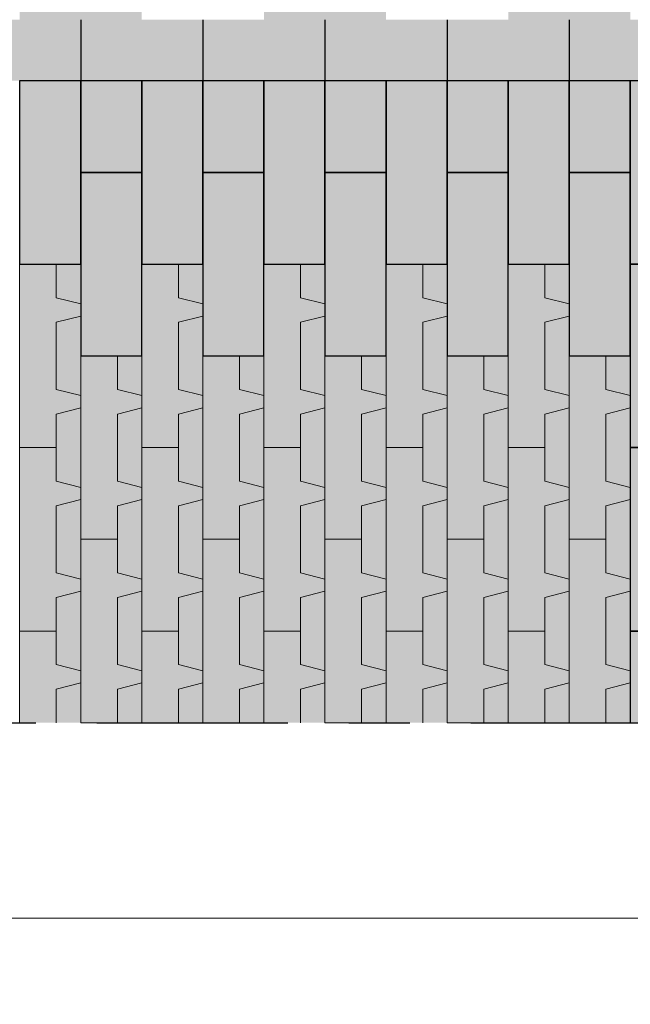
# Model space of a CAD drawing. Header units: metres. Extents: x 104013 to 108981, y 427946 to 428479.
# Tile 82 of 256: x 108736.13 to 108737.13, y 428260.946 to 428262.556. Entities that reach past the tile are written whole.
import ezdxf

# ---------------------------------------------------------------- set-up
doc = ezdxf.new("R2010")
doc.units = ezdxf.units.M
doc.linetypes.add('CENTER', pattern=[2, 1.25, -0.25, 0.25, -0.25])
doc.linetypes.add('XX-AFBREEK', pattern=[7, 4, -1, 1, -1])
doc.layers.get('DefPoints').update_dxf_attribs({"color": 211, "lineweight": 18})
doc.layers.add('N-WE-GR-GRAS_GAZON-V', color=7, linetype='Continuous', lineweight=18, true_color=0xdbffb8)
for name, color, linetype, lineweight in [('N-WE-VH-KANTVERHARDING-M', 7, 'Continuous', 18), ('N-WE-VH-VERHARDING-GD', 7, 'Continuous', 25), ('N-WE-VH-VERHARDING_GRASBETONSTEEN-AD-50', 72, 'Continuous', 18), ('X-XX-AL-AFBREEKLIJN-GD', 7, 'XX-AFBREEK', 25)]:
    doc.layers.add(name, color=color, linetype=linetype, lineweight=lineweight)
doc.layers.add('N-WE-VH-VERHARDING-AP_VOETPAD', color=7, linetype='Continuous', true_color=0xdbdbdb)
doc.styles.add('NLCS-ISO-M50-T25', font='NLCS-ISO.ttf', dxfattribs={"height": 0.125})
doc.dimstyles.new('NLCS-M50-T25-PIJL_l2_h1', dxfattribs={"dimscale": 0.05, "dimtxt": 2.5, "dimasz": 2.5, "dimexe": 2, "dimexo": 2, "dimgap": 0.7, "dimtad": 1, "dimzin": 0, "dimdsep": 46, "dimtxsty": 'NLCS-ISO-M50-T25', "dimcen": 2.5, "dimdle": 2, "dimclrd": 256, "dimclre": 256, "dimclrt": 256, "dimadec": 1, "dimazin": 0, "dimtfac": 1, "dimtofl": 0, "dimtmove": 1, "dimatfit": 0, "dimfxl": 2, "dimfxlon": 1, "dimtfillclr": 256, "dimtolj": 1, "dimtzin": 0, "dimlwd": 18, "dimlwe": 18, "dimarcsym": 0})

# ---------------------------------------------------------------- blocks, each defined once
blk = doc.blocks.new('*D925')
at = {"layer": 'DefPoints', "color": 0, "transparency": 16777216}
for p in [(108732.7307, 428261.6011), (108737.4301, 428261.6049), (108732.7307, 428260.499)]:
    blk.add_point(p, dxfattribs=at)
at = {"layer": 'N-WE-VH-KANTVERHARDING-M', "lineweight": 18, "transparency": 16777216}
for p, q in [((108732.7307, 428260.599), (108732.7307, 428260.399)), ((108737.4301, 428260.599), (108737.4301, 428260.399)), ((108737.3051, 428260.499), (108732.8557, 428260.499))]:
    blk.add_line(p, q, dxfattribs=at)
at = {"layer": 'N-WE-VH-KANTVERHARDING-M', "transparency": 16777216}
for points in [[(108732.8557, 428260.5198), (108732.8557, 428260.4781), (108732.7307, 428260.499)], [(108737.3051, 428260.5198), (108737.3051, 428260.4781), (108737.4301, 428260.499)]]:
    blk.add_solid(points, dxfattribs=at)
at = {"layer": 'N-WE-VH-KANTVERHARDING-M', "transparency": 16777216, "insert": (108735.0804, 428260.5965), "char_height": 0.125, "attachment_point": 5, "style": 'NLCS-ISO-M50-T25'}
blk.add_mtext('\\A1;4.70', dxfattribs=at)
blk = doc.blocks.new('*D926')
at = {"layer": 'DefPoints', "color": 0, "transparency": 16777216}
for p in [(108738.1794, 428261.6791), (108732.7307, 428261.1192), (108738.1794, 428259.9171)]:
    blk.add_point(p, dxfattribs=at)
at = {"layer": 'N-WE-VH-KANTVERHARDING-M', "lineweight": 18, "transparency": 16777216}
for p, q in [((108732.7307, 428260.0171), (108732.7307, 428259.8171)), ((108738.1794, 428260.0171), (108738.1794, 428259.8171)), ((108732.8557, 428259.9171), (108738.0544, 428259.9171))]:
    blk.add_line(p, q, dxfattribs=at)
at = {"layer": 'N-WE-VH-KANTVERHARDING-M', "transparency": 16777216}
for points in [[(108732.8557, 428259.938), (108732.8557, 428259.8963), (108732.7307, 428259.9171)], [(108738.0544, 428259.938), (108738.0544, 428259.8963), (108738.1794, 428259.9171)]]:
    blk.add_solid(points, dxfattribs=at)
at = {"layer": 'N-WE-VH-KANTVERHARDING-M', "transparency": 16777216, "insert": (108735.455, 428260.0146), "char_height": 0.125, "attachment_point": 5, "style": 'NLCS-ISO-M50-T25'}
blk.add_mtext('\\A1;5.45', dxfattribs=at)
blk = doc.blocks.new('*D928')
at = {"layer": 'DefPoints', "color": 0, "transparency": 16777216}
for p in [(108737.4301, 428261.7349), (108733.0307, 428261.6211), (108737.4301, 428261.0864)]:
    blk.add_point(p, dxfattribs=at)
at = {"layer": 'N-WE-VH-KANTVERHARDING-M', "lineweight": 18, "transparency": 16777216}
for p, q in [((108733.0307, 428261.1864), (108733.0307, 428260.9864)), ((108737.4301, 428261.1864), (108737.4301, 428260.9864)), ((108733.1557, 428261.0864), (108737.3051, 428261.0864))]:
    blk.add_line(p, q, dxfattribs=at)
at = {"layer": 'N-WE-VH-KANTVERHARDING-M', "transparency": 16777216}
for points in [[(108733.1557, 428261.1072), (108733.1557, 428261.0656), (108733.0307, 428261.0864)], [(108737.3051, 428261.1072), (108737.3051, 428261.0656), (108737.4301, 428261.0864)]]:
    blk.add_solid(points, dxfattribs=at)
at = {"layer": 'N-WE-VH-KANTVERHARDING-M', "transparency": 16777216, "insert": (108735.2304, 428261.1839), "char_height": 0.125, "attachment_point": 5, "style": 'NLCS-ISO-M50-T25'}
blk.add_mtext('\\A1;4.40', dxfattribs=at)
blk = doc.blocks.new('*D917')
at = {"layer": 'DefPoints', "color": 0, "transparency": 16777216}
for p in [(108726.7313, 428261.5215), (108738.1801, 428261.5215), (108726.7313, 428259.4251)]:
    blk.add_point(p, dxfattribs=at)
at = {"layer": 'N-WE-VH-KANTVERHARDING-M', "lineweight": 18, "transparency": 16777216}
for p, q in [((108726.7313, 428259.5251), (108726.7313, 428259.3251)), ((108738.1801, 428259.5251), (108738.1801, 428259.3251)), ((108738.0551, 428259.4251), (108726.8563, 428259.4251))]:
    blk.add_line(p, q, dxfattribs=at)
at = {"layer": 'N-WE-VH-KANTVERHARDING-M', "transparency": 16777216}
for points in [[(108726.8563, 428259.4459), (108726.8563, 428259.4043), (108726.7313, 428259.4251)], [(108738.0551, 428259.4459), (108738.0551, 428259.4043), (108738.1801, 428259.4251)]]:
    blk.add_solid(points, dxfattribs=at)
at = {"layer": 'N-WE-VH-KANTVERHARDING-M', "transparency": 16777216, "insert": (108732.4557, 428259.5226), "char_height": 0.125, "attachment_point": 5, "style": 'NLCS-ISO-M50-T25'}
blk.add_mtext('\\A1;11.45', dxfattribs=at)

msp = doc.modelspace()

# ---------------------------------------------------------------- hatches: boundary and pattern name
at = {"layer": 'N-WE-GR-GRAS_GAZON-V'}
h = msp.add_hatch(color=256, dxfattribs=at)
h.dxf.hatch_style = 1
h.paths.add_polyline_path([(108736.2297, 428262.1562), (108736.1897, 428262.1562), (108736.1897, 428262.1012), (108736.2297, 428262.0912)])
h.paths.add_polyline_path([(108736.2297, 428262.0062), (108736.2297, 428262.0712), (108736.1897, 428262.0612), (108736.1897, 428261.9512), (108736.2297, 428261.9412)])
h.paths.add_polyline_path([(108736.2297, 428261.9212), (108736.1897, 428261.9112), (108736.1897, 428261.8562), (108736.1897, 428261.8012), (108736.2297, 428261.7912)])
h.paths.add_polyline_path([(108736.2297, 428261.7062), (108736.2297, 428261.7712), (108736.1897, 428261.7612), (108736.1897, 428261.6512), (108736.2297, 428261.6412)])
h.paths.add_polyline_path([(108736.2297, 428261.6212), (108736.1897, 428261.6112), (108736.1897, 428261.5562), (108736.1897, 428261.5012), (108736.2297, 428261.4912)])
h.paths.add_polyline_path([(108736.2297, 428261.4712), (108736.1897, 428261.4612), (108736.1897, 428261.4062), (108736.2297, 428261.4062)])
h.paths.add_polyline_path([(108736.3297, 428261.4712), (108736.2897, 428261.4612), (108736.2897, 428261.4062), (108736.3297, 428261.4062)])
h.paths.add_polyline_path([(108736.3297, 428261.5562), (108736.3297, 428261.6212), (108736.2897, 428261.6112), (108736.2897, 428261.5012), (108736.3297, 428261.4912)])
h.paths.add_polyline_path([(108736.3297, 428261.7712), (108736.2897, 428261.7612), (108736.2897, 428261.7062), (108736.2897, 428261.6512), (108736.3297, 428261.6412)])
h.paths.add_polyline_path([(108736.3297, 428261.8562), (108736.3297, 428261.9212), (108736.2897, 428261.9112), (108736.2897, 428261.8012), (108736.3297, 428261.7912)])
h.paths.add_polyline_path([(108736.3297, 428262.0062), (108736.2897, 428262.0062), (108736.2897, 428261.9512), (108736.3297, 428261.9412)])
h = msp.add_hatch(color=256, dxfattribs=at)
h.dxf.hatch_style = 1
h.paths.add_polyline_path([(108736.4297, 428262.1562), (108736.3897, 428262.1562), (108736.3897, 428262.1012), (108736.4297, 428262.0912)])
h.paths.add_polyline_path([(108736.4297, 428262.0062), (108736.4297, 428262.0712), (108736.3897, 428262.0612), (108736.3897, 428261.9512), (108736.4297, 428261.9412)])
h.paths.add_polyline_path([(108736.4297, 428261.9212), (108736.3897, 428261.9112), (108736.3897, 428261.8562), (108736.3897, 428261.8012), (108736.4297, 428261.7912)])
h.paths.add_polyline_path([(108736.4297, 428261.7062), (108736.4297, 428261.7712), (108736.3897, 428261.7612), (108736.3897, 428261.6512), (108736.4297, 428261.6412)])
h.paths.add_polyline_path([(108736.4297, 428261.6212), (108736.3897, 428261.6112), (108736.3897, 428261.5562), (108736.3897, 428261.5012), (108736.4297, 428261.4912)])
h.paths.add_polyline_path([(108736.4297, 428261.4712), (108736.3897, 428261.4612), (108736.3897, 428261.4062), (108736.4297, 428261.4062)])
h.paths.add_polyline_path([(108736.5297, 428261.4712), (108736.4897, 428261.4612), (108736.4897, 428261.4062), (108736.5297, 428261.4062)])
h.paths.add_polyline_path([(108736.5297, 428261.5562), (108736.5297, 428261.6212), (108736.4897, 428261.6112), (108736.4897, 428261.5012), (108736.5297, 428261.4912)])
h.paths.add_polyline_path([(108736.5297, 428261.7712), (108736.4897, 428261.7612), (108736.4897, 428261.7062), (108736.4897, 428261.6512), (108736.5297, 428261.6412)])
h.paths.add_polyline_path([(108736.5297, 428261.8562), (108736.5297, 428261.9212), (108736.4897, 428261.9112), (108736.4897, 428261.8012), (108736.5297, 428261.7912)])
h.paths.add_polyline_path([(108736.5297, 428262.0062), (108736.4897, 428262.0062), (108736.4897, 428261.9512), (108736.5297, 428261.9412)])
h = msp.add_hatch(color=256, dxfattribs=at)
h.dxf.hatch_style = 1
h.paths.add_polyline_path([(108736.6297, 428262.1562), (108736.5897, 428262.1562), (108736.5897, 428262.1012), (108736.6297, 428262.0912)])
h.paths.add_polyline_path([(108736.6297, 428262.0062), (108736.6297, 428262.0712), (108736.5897, 428262.0612), (108736.5897, 428261.9512), (108736.6297, 428261.9412)])
h.paths.add_polyline_path([(108736.6297, 428261.9212), (108736.5897, 428261.9112), (108736.5897, 428261.8562), (108736.5897, 428261.8012), (108736.6297, 428261.7912)])
h.paths.add_polyline_path([(108736.6297, 428261.7062), (108736.6297, 428261.7712), (108736.5897, 428261.7612), (108736.5897, 428261.6512), (108736.6297, 428261.6412)])
h.paths.add_polyline_path([(108736.6297, 428261.6212), (108736.5897, 428261.6112), (108736.5897, 428261.5562), (108736.5897, 428261.5012), (108736.6297, 428261.4912)])
h.paths.add_polyline_path([(108736.6297, 428261.4712), (108736.5897, 428261.4612), (108736.5897, 428261.4062), (108736.6297, 428261.4062)])
h.paths.add_polyline_path([(108736.7297, 428261.4712), (108736.6897, 428261.4612), (108736.6897, 428261.4062), (108736.7297, 428261.4062)])
h.paths.add_polyline_path([(108736.7297, 428261.5562), (108736.7297, 428261.6212), (108736.6897, 428261.6112), (108736.6897, 428261.5012), (108736.7297, 428261.4912)])
h.paths.add_polyline_path([(108736.7297, 428261.7712), (108736.6897, 428261.7612), (108736.6897, 428261.7062), (108736.6897, 428261.6512), (108736.7297, 428261.6412)])
h.paths.add_polyline_path([(108736.7297, 428261.8562), (108736.7297, 428261.9212), (108736.6897, 428261.9112), (108736.6897, 428261.8012), (108736.7297, 428261.7912)])
h.paths.add_polyline_path([(108736.7297, 428262.0062), (108736.6897, 428262.0062), (108736.6897, 428261.9512), (108736.7297, 428261.9412)])
h = msp.add_hatch(color=256, dxfattribs=at)
h.dxf.hatch_style = 1
h.paths.add_polyline_path([(108736.8297, 428262.1562), (108736.7897, 428262.1562), (108736.7897, 428262.1012), (108736.8297, 428262.0912)])
h.paths.add_polyline_path([(108736.8297, 428262.0062), (108736.8297, 428262.0712), (108736.7897, 428262.0612), (108736.7897, 428261.9512), (108736.8297, 428261.9412)])
h.paths.add_polyline_path([(108736.8297, 428261.9212), (108736.7897, 428261.9112), (108736.7897, 428261.8562), (108736.7897, 428261.8012), (108736.8297, 428261.7912)])
h.paths.add_polyline_path([(108736.8297, 428261.7062), (108736.8297, 428261.7712), (108736.7897, 428261.7612), (108736.7897, 428261.6512), (108736.8297, 428261.6412)])
h.paths.add_polyline_path([(108736.8297, 428261.6212), (108736.7897, 428261.6112), (108736.7897, 428261.5562), (108736.7897, 428261.5012), (108736.8297, 428261.4912)])
h.paths.add_polyline_path([(108736.8297, 428261.4712), (108736.7897, 428261.4612), (108736.7897, 428261.4062), (108736.8297, 428261.4062)])
h.paths.add_polyline_path([(108736.9297, 428261.4712), (108736.8897, 428261.4612), (108736.8897, 428261.4062), (108736.9297, 428261.4062)])
h.paths.add_polyline_path([(108736.9297, 428261.5562), (108736.9297, 428261.6212), (108736.8897, 428261.6112), (108736.8897, 428261.5012), (108736.9297, 428261.4912)])
h.paths.add_polyline_path([(108736.9297, 428261.7712), (108736.8897, 428261.7612), (108736.8897, 428261.7062), (108736.8897, 428261.6512), (108736.9297, 428261.6412)])
h.paths.add_polyline_path([(108736.9297, 428261.8562), (108736.9297, 428261.9212), (108736.8897, 428261.9112), (108736.8897, 428261.8012), (108736.9297, 428261.7912)])
h.paths.add_polyline_path([(108736.9297, 428262.0062), (108736.8897, 428262.0062), (108736.8897, 428261.9512), (108736.9297, 428261.9412)])
h = msp.add_hatch(color=256, dxfattribs=at)
h.dxf.hatch_style = 1
h.paths.add_polyline_path([(108737.0297, 428262.1562), (108736.9897, 428262.1562), (108736.9897, 428262.1012), (108737.0297, 428262.0912)])
h.paths.add_polyline_path([(108737.0297, 428262.0062), (108737.0297, 428262.0712), (108736.9897, 428262.0612), (108736.9897, 428261.9512), (108737.0297, 428261.9412)])
h.paths.add_polyline_path([(108737.0297, 428261.9212), (108736.9897, 428261.9112), (108736.9897, 428261.8562), (108736.9897, 428261.8012), (108737.0297, 428261.7912)])
h.paths.add_polyline_path([(108737.0297, 428261.7062), (108737.0297, 428261.7712), (108736.9897, 428261.7612), (108736.9897, 428261.6512), (108737.0297, 428261.6412)])
h.paths.add_polyline_path([(108737.0297, 428261.6212), (108736.9897, 428261.6112), (108736.9897, 428261.5562), (108736.9897, 428261.5012), (108737.0297, 428261.4912)])
h.paths.add_polyline_path([(108737.0297, 428261.4712), (108736.9897, 428261.4612), (108736.9897, 428261.4062), (108737.0297, 428261.4062)])
h.paths.add_polyline_path([(108737.1297, 428261.4712), (108737.0897, 428261.4612), (108737.0897, 428261.4062), (108737.1297, 428261.4062)])
h.paths.add_polyline_path([(108737.1297, 428261.5562), (108737.1297, 428261.6212), (108737.0897, 428261.6112), (108737.0897, 428261.5012), (108737.1297, 428261.4912)])
h.paths.add_polyline_path([(108737.1297, 428261.7712), (108737.0897, 428261.7612), (108737.0897, 428261.7062), (108737.0897, 428261.6512), (108737.1297, 428261.6412)])
h.paths.add_polyline_path([(108737.1297, 428261.8562), (108737.1297, 428261.9212), (108737.0897, 428261.9112), (108737.0897, 428261.8012), (108737.1297, 428261.7912)])
h.paths.add_polyline_path([(108737.1297, 428262.0062), (108737.0897, 428262.0062), (108737.0897, 428261.9512), (108737.1297, 428261.9412)])
at = {"layer": 'N-WE-VH-VERHARDING-AP_VOETPAD'}
h = msp.add_hatch(color=256, dxfattribs=at)
h.paths.add_polyline_path([(108736.2297, 428262.8562), (108736.1297, 428262.8562), (108736.1297, 428262.5562), (108736.2297, 428262.5562)])
h.paths.add_polyline_path([(108736.3297, 428263.0062), (108736.2297, 428263.0062), (108736.2297, 428262.7062), (108736.3297, 428262.7062)])
h.paths.add_polyline_path([(108736.3297, 428262.7062), (108736.2297, 428262.7062), (108736.2297, 428262.5562), (108736.3297, 428262.5562)])
h = msp.add_hatch(color=256, dxfattribs=at)
h.paths.add_polyline_path([(108736.6297, 428262.8562), (108736.5297, 428262.8562), (108736.5297, 428262.5562), (108736.6297, 428262.5562)])
h.paths.add_polyline_path([(108736.7297, 428263.0062), (108736.6297, 428263.0062), (108736.6297, 428262.7062), (108736.7297, 428262.7062)])
h.paths.add_polyline_path([(108736.7297, 428262.7062), (108736.6297, 428262.7062), (108736.6297, 428262.5562), (108736.7297, 428262.5562)])
h = msp.add_hatch(color=256, dxfattribs=at)
h.paths.add_polyline_path([(108737.0297, 428262.8562), (108736.9297, 428262.8562), (108736.9297, 428262.5562), (108737.0297, 428262.5562)])
h.paths.add_polyline_path([(108737.1297, 428263.0062), (108737.0297, 428263.0062), (108737.0297, 428262.7062), (108737.1297, 428262.7062)])
h.paths.add_polyline_path([(108737.1297, 428262.7062), (108737.0297, 428262.7062), (108737.0297, 428262.5562), (108737.1297, 428262.5562)])
h = msp.add_hatch(color=256, dxfattribs=at)
h.dxf.hatch_style = 1
h.paths.add_polyline_path([(108736.2297, 428262.5562), (108736.0297, 428262.5562), (108736.0297, 428262.4562), (108736.2297, 428262.4562)])
at = {"layer": 'N-WE-VH-VERHARDING-AP_VOETPAD', "true_color": 0xffffff}
h = msp.add_hatch(color=7, dxfattribs=at)
h.dxf.hatch_style = 1
h.paths.add_polyline_path([(108736.4297, 428262.5562), (108736.2297, 428262.5562), (108736.2297, 428262.4562), (108736.4297, 428262.4562)])
at = {"layer": 'N-WE-VH-VERHARDING-AP_VOETPAD'}
h = msp.add_hatch(color=256, dxfattribs=at)
h.dxf.hatch_style = 1
h.paths.add_polyline_path([(108736.6297, 428262.5562), (108736.4297, 428262.5562), (108736.4297, 428262.4562), (108736.6297, 428262.4562)])
at = {"layer": 'N-WE-VH-VERHARDING-AP_VOETPAD', "true_color": 0xffffff}
h = msp.add_hatch(color=7, dxfattribs=at)
h.dxf.hatch_style = 1
h.paths.add_polyline_path([(108736.8297, 428262.5562), (108736.6297, 428262.5562), (108736.6297, 428262.4562), (108736.8297, 428262.4562)])
at = {"layer": 'N-WE-VH-VERHARDING-AP_VOETPAD'}
h = msp.add_hatch(color=256, dxfattribs=at)
h.dxf.hatch_style = 1
h.paths.add_polyline_path([(108737.0297, 428262.5562), (108736.8297, 428262.5562), (108736.8297, 428262.4562), (108737.0297, 428262.4562)])
at = {"layer": 'N-WE-VH-VERHARDING-AP_VOETPAD', "true_color": 0xffffff}
h = msp.add_hatch(color=7, dxfattribs=at)
h.dxf.hatch_style = 1
h.paths.add_polyline_path([(108737.2297, 428262.5562), (108737.0297, 428262.5562), (108737.0297, 428262.4562), (108737.2297, 428262.4562)])
at = {"layer": 'N-WE-VH-VERHARDING-AP_VOETPAD'}
h = msp.add_hatch(color=256, dxfattribs=at)
h.paths.add_polyline_path([(108736.2297, 428262.4562), (108736.1297, 428262.4562), (108736.1297, 428262.1562), (108736.2297, 428262.1562)])
h.paths.add_polyline_path([(108736.3297, 428262.4562), (108736.2297, 428262.4562), (108736.2297, 428262.3062), (108736.3297, 428262.3062)])
h.paths.add_polyline_path([(108736.3297, 428262.3062), (108736.2297, 428262.3062), (108736.2297, 428262.1562), (108736.2297, 428262.0062), (108736.3297, 428262.0062)])
h.paths.add_polyline_path([(108736.1897, 428262.0612), (108736.2297, 428262.0712), (108736.2297, 428262.0912), (108736.1897, 428262.1012), (108736.1897, 428262.1562), (108736.1297, 428262.1562), (108736.1297, 428261.8562), (108736.1897, 428261.8562), (108736.1897, 428261.9112), (108736.2297, 428261.9212), (108736.2297, 428261.9412), (108736.1897, 428261.9512)])
h.paths.add_polyline_path([(108736.2897, 428261.9112), (108736.3297, 428261.9212), (108736.3297, 428261.9412), (108736.2897, 428261.9512), (108736.2897, 428262.0062), (108736.2297, 428262.0062), (108736.2297, 428261.7062), (108736.2897, 428261.7062), (108736.2897, 428261.7612), (108736.3297, 428261.7712), (108736.3297, 428261.7912), (108736.2897, 428261.8012)])
h.paths.add_polyline_path([(108736.1897, 428261.7612), (108736.2297, 428261.7712), (108736.2297, 428261.7912), (108736.1897, 428261.8012), (108736.1897, 428261.8562), (108736.1297, 428261.8562), (108736.1297, 428261.5562), (108736.1897, 428261.5562), (108736.1897, 428261.6112), (108736.2297, 428261.6212), (108736.2297, 428261.6412), (108736.1897, 428261.6512)])
h.paths.add_polyline_path([(108736.2897, 428261.6112), (108736.3297, 428261.6212), (108736.3297, 428261.6412), (108736.2897, 428261.6512), (108736.2897, 428261.7062), (108736.2297, 428261.7062), (108736.2297, 428261.4062), (108736.2897, 428261.4062), (108736.2897, 428261.4612), (108736.3297, 428261.4712), (108736.3297, 428261.4912), (108736.2897, 428261.5012)])
h.paths.add_polyline_path([(108736.1897, 428261.4612), (108736.2297, 428261.4712), (108736.2297, 428261.4912), (108736.1897, 428261.5012), (108736.1897, 428261.5562), (108736.1297, 428261.5562), (108736.1297, 428261.4062), (108736.1897, 428261.4062)])
h = msp.add_hatch(color=256, dxfattribs=at)
h.paths.add_polyline_path([(108736.4297, 428262.4562), (108736.3297, 428262.4562), (108736.3297, 428262.1562), (108736.4297, 428262.1562)])
h.paths.add_polyline_path([(108736.5297, 428262.4562), (108736.4297, 428262.4562), (108736.4297, 428262.3062), (108736.5297, 428262.3062)])
h.paths.add_polyline_path([(108736.5297, 428262.3062), (108736.4297, 428262.3062), (108736.4297, 428262.1562), (108736.4297, 428262.0062), (108736.5297, 428262.0062)])
h.paths.add_polyline_path([(108736.3897, 428262.0612), (108736.4297, 428262.0712), (108736.4297, 428262.0912), (108736.3897, 428262.1012), (108736.3897, 428262.1562), (108736.3297, 428262.1562), (108736.3297, 428261.8562), (108736.3897, 428261.8562), (108736.3897, 428261.9112), (108736.4297, 428261.9212), (108736.4297, 428261.9412), (108736.3897, 428261.9512)])
h.paths.add_polyline_path([(108736.4897, 428261.9112), (108736.5297, 428261.9212), (108736.5297, 428261.9412), (108736.4897, 428261.9512), (108736.4897, 428262.0062), (108736.4297, 428262.0062), (108736.4297, 428261.7062), (108736.4897, 428261.7062), (108736.4897, 428261.7612), (108736.5297, 428261.7712), (108736.5297, 428261.7912), (108736.4897, 428261.8012)])
h.paths.add_polyline_path([(108736.3897, 428261.7612), (108736.4297, 428261.7712), (108736.4297, 428261.7912), (108736.3897, 428261.8012), (108736.3897, 428261.8562), (108736.3297, 428261.8562), (108736.3297, 428261.5562), (108736.3897, 428261.5562), (108736.3897, 428261.6112), (108736.4297, 428261.6212), (108736.4297, 428261.6412), (108736.3897, 428261.6512)])
h.paths.add_polyline_path([(108736.4897, 428261.6112), (108736.5297, 428261.6212), (108736.5297, 428261.6412), (108736.4897, 428261.6512), (108736.4897, 428261.7062), (108736.4297, 428261.7062), (108736.4297, 428261.4062), (108736.4897, 428261.4062), (108736.4897, 428261.4612), (108736.5297, 428261.4712), (108736.5297, 428261.4912), (108736.4897, 428261.5012)])
h.paths.add_polyline_path([(108736.3897, 428261.4612), (108736.4297, 428261.4712), (108736.4297, 428261.4912), (108736.3897, 428261.5012), (108736.3897, 428261.5562), (108736.3297, 428261.5562), (108736.3297, 428261.4062), (108736.3897, 428261.4062)])
h = msp.add_hatch(color=256, dxfattribs=at)
h.paths.add_polyline_path([(108736.6297, 428262.4562), (108736.5297, 428262.4562), (108736.5297, 428262.1562), (108736.6297, 428262.1562)])
h.paths.add_polyline_path([(108736.7297, 428262.4562), (108736.6297, 428262.4562), (108736.6297, 428262.3062), (108736.7297, 428262.3062)])
h.paths.add_polyline_path([(108736.7297, 428262.3062), (108736.6297, 428262.3062), (108736.6297, 428262.1562), (108736.6297, 428262.0062), (108736.7297, 428262.0062)])
h.paths.add_polyline_path([(108736.5897, 428262.0612), (108736.6297, 428262.0712), (108736.6297, 428262.0912), (108736.5897, 428262.1012), (108736.5897, 428262.1562), (108736.5297, 428262.1562), (108736.5297, 428261.8562), (108736.5897, 428261.8562), (108736.5897, 428261.9112), (108736.6297, 428261.9212), (108736.6297, 428261.9412), (108736.5897, 428261.9512)])
h.paths.add_polyline_path([(108736.6897, 428261.9112), (108736.7297, 428261.9212), (108736.7297, 428261.9412), (108736.6897, 428261.9512), (108736.6897, 428262.0062), (108736.6297, 428262.0062), (108736.6297, 428261.7062), (108736.6897, 428261.7062), (108736.6897, 428261.7612), (108736.7297, 428261.7712), (108736.7297, 428261.7912), (108736.6897, 428261.8012)])
h.paths.add_polyline_path([(108736.5897, 428261.7612), (108736.6297, 428261.7712), (108736.6297, 428261.7912), (108736.5897, 428261.8012), (108736.5897, 428261.8562), (108736.5297, 428261.8562), (108736.5297, 428261.5562), (108736.5897, 428261.5562), (108736.5897, 428261.6112), (108736.6297, 428261.6212), (108736.6297, 428261.6412), (108736.5897, 428261.6512)])
h.paths.add_polyline_path([(108736.6897, 428261.6112), (108736.7297, 428261.6212), (108736.7297, 428261.6412), (108736.6897, 428261.6512), (108736.6897, 428261.7062), (108736.6297, 428261.7062), (108736.6297, 428261.4062), (108736.6897, 428261.4062), (108736.6897, 428261.4612), (108736.7297, 428261.4712), (108736.7297, 428261.4912), (108736.6897, 428261.5012)])
h.paths.add_polyline_path([(108736.5897, 428261.4612), (108736.6297, 428261.4712), (108736.6297, 428261.4912), (108736.5897, 428261.5012), (108736.5897, 428261.5562), (108736.5297, 428261.5562), (108736.5297, 428261.4062), (108736.5897, 428261.4062)])
h = msp.add_hatch(color=256, dxfattribs=at)
h.paths.add_polyline_path([(108736.8297, 428262.4562), (108736.7297, 428262.4562), (108736.7297, 428262.1562), (108736.8297, 428262.1562)])
h.paths.add_polyline_path([(108736.9297, 428262.4562), (108736.8297, 428262.4562), (108736.8297, 428262.3062), (108736.9297, 428262.3062)])
h.paths.add_polyline_path([(108736.9297, 428262.3062), (108736.8297, 428262.3062), (108736.8297, 428262.1562), (108736.8297, 428262.0062), (108736.9297, 428262.0062)])
h.paths.add_polyline_path([(108736.7897, 428262.0612), (108736.8297, 428262.0712), (108736.8297, 428262.0912), (108736.7897, 428262.1012), (108736.7897, 428262.1562), (108736.7297, 428262.1562), (108736.7297, 428261.8562), (108736.7897, 428261.8562), (108736.7897, 428261.9112), (108736.8297, 428261.9212), (108736.8297, 428261.9412), (108736.7897, 428261.9512)])
h.paths.add_polyline_path([(108736.8897, 428261.9112), (108736.9297, 428261.9212), (108736.9297, 428261.9412), (108736.8897, 428261.9512), (108736.8897, 428262.0062), (108736.8297, 428262.0062), (108736.8297, 428261.7062), (108736.8897, 428261.7062), (108736.8897, 428261.7612), (108736.9297, 428261.7712), (108736.9297, 428261.7912), (108736.8897, 428261.8012)])
h.paths.add_polyline_path([(108736.7897, 428261.7612), (108736.8297, 428261.7712), (108736.8297, 428261.7912), (108736.7897, 428261.8012), (108736.7897, 428261.8562), (108736.7297, 428261.8562), (108736.7297, 428261.5562), (108736.7897, 428261.5562), (108736.7897, 428261.6112), (108736.8297, 428261.6212), (108736.8297, 428261.6412), (108736.7897, 428261.6512)])
h.paths.add_polyline_path([(108736.8897, 428261.6112), (108736.9297, 428261.6212), (108736.9297, 428261.6412), (108736.8897, 428261.6512), (108736.8897, 428261.7062), (108736.8297, 428261.7062), (108736.8297, 428261.4062), (108736.8897, 428261.4062), (108736.8897, 428261.4612), (108736.9297, 428261.4712), (108736.9297, 428261.4912), (108736.8897, 428261.5012)])
h.paths.add_polyline_path([(108736.7897, 428261.4612), (108736.8297, 428261.4712), (108736.8297, 428261.4912), (108736.7897, 428261.5012), (108736.7897, 428261.5562), (108736.7297, 428261.5562), (108736.7297, 428261.4062), (108736.7897, 428261.4062)])
h = msp.add_hatch(color=256, dxfattribs=at)
h.paths.add_polyline_path([(108737.0297, 428262.4562), (108736.9297, 428262.4562), (108736.9297, 428262.1562), (108737.0297, 428262.1562)])
h.paths.add_polyline_path([(108737.1297, 428262.4562), (108737.0297, 428262.4562), (108737.0297, 428262.3062), (108737.1297, 428262.3062)])
h.paths.add_polyline_path([(108737.1297, 428262.3062), (108737.0297, 428262.3062), (108737.0297, 428262.1562), (108737.0297, 428262.0062), (108737.1297, 428262.0062)])
h.paths.add_polyline_path([(108736.9897, 428262.0612), (108737.0297, 428262.0712), (108737.0297, 428262.0912), (108736.9897, 428262.1012), (108736.9897, 428262.1562), (108736.9297, 428262.1562), (108736.9297, 428261.8562), (108736.9897, 428261.8562), (108736.9897, 428261.9112), (108737.0297, 428261.9212), (108737.0297, 428261.9412), (108736.9897, 428261.9512)])
h.paths.add_polyline_path([(108737.0897, 428261.9112), (108737.1297, 428261.9212), (108737.1297, 428261.9412), (108737.0897, 428261.9512), (108737.0897, 428262.0062), (108737.0297, 428262.0062), (108737.0297, 428261.7062), (108737.0897, 428261.7062), (108737.0897, 428261.7612), (108737.1297, 428261.7712), (108737.1297, 428261.7912), (108737.0897, 428261.8012)])
h.paths.add_polyline_path([(108736.9897, 428261.7612), (108737.0297, 428261.7712), (108737.0297, 428261.7912), (108736.9897, 428261.8012), (108736.9897, 428261.8562), (108736.9297, 428261.8562), (108736.9297, 428261.5562), (108736.9897, 428261.5562), (108736.9897, 428261.6112), (108737.0297, 428261.6212), (108737.0297, 428261.6412), (108736.9897, 428261.6512)])
h.paths.add_polyline_path([(108737.0897, 428261.6112), (108737.1297, 428261.6212), (108737.1297, 428261.6412), (108737.0897, 428261.6512), (108737.0897, 428261.7062), (108737.0297, 428261.7062), (108737.0297, 428261.4062), (108737.0897, 428261.4062), (108737.0897, 428261.4612), (108737.1297, 428261.4712), (108737.1297, 428261.4912), (108737.0897, 428261.5012)])
h.paths.add_polyline_path([(108736.9897, 428261.4612), (108737.0297, 428261.4712), (108737.0297, 428261.4912), (108736.9897, 428261.5012), (108736.9897, 428261.5562), (108736.9297, 428261.5562), (108736.9297, 428261.4062), (108736.9897, 428261.4062)])
h = msp.add_hatch(color=256, dxfattribs=at)
h.paths.add_polyline_path([(108737.2297, 428262.3062), (108737.2297, 428262.4562), (108737.1297, 428262.4562), (108737.1297, 428262.3062), (108737.1297, 428262.1562), (108737.2297, 428262.1562)])
h.paths.add_polyline_path([(108737.3297, 428262.4562), (108737.2297, 428262.4562), (108737.2297, 428262.3062), (108737.3297, 428262.3062)])
h.paths.add_polyline_path([(108737.4297, 428262.4562), (108737.3297, 428262.4562), (108737.3297, 428262.3062), (108737.3297, 428262.1562), (108737.4297, 428262.1562)])
h.paths.add_polyline_path([(108737.3297, 428262.1562), (108737.3297, 428262.3062), (108737.2297, 428262.3062), (108737.2297, 428262.0062), (108737.3297, 428262.0062)])
h.paths.add_polyline_path([(108737.2297, 428262.1562), (108737.1297, 428262.1562), (108737.1297, 428261.8562), (108737.2297, 428261.8562), (108737.2297, 428262.0062)])
h.paths.add_polyline_path([(108737.3297, 428262.0062), (108737.2297, 428262.0062), (108737.2297, 428261.7062), (108737.3297, 428261.7062), (108737.3297, 428261.8562)])
h.paths.add_polyline_path([(108737.4297, 428262.1562), (108737.3297, 428262.1562), (108737.3297, 428261.8562), (108737.4297, 428261.8562)])
h.paths.add_polyline_path([(108737.4297, 428261.8562), (108737.3297, 428261.8562), (108737.3297, 428261.5562), (108737.4297, 428261.5562)])
h.paths.add_polyline_path([(108737.4297, 428261.5562), (108737.3297, 428261.5562), (108737.3297, 428261.4062), (108737.4297, 428261.4062)])
h.paths.add_polyline_path([(108737.3297, 428261.5562), (108737.3297, 428261.7062), (108737.2297, 428261.7062), (108737.2297, 428261.4062), (108737.3297, 428261.4062)])
h = msp.add_hatch(color=256, dxfattribs=at)
h.paths.add_polyline_path([(108737.2297, 428261.5562), (108737.1297, 428261.5562), (108737.1297, 428261.4062), (108737.2297, 428261.4062)])
h.paths.add_polyline_path([(108737.2297, 428261.7062), (108737.2297, 428261.8562), (108737.1297, 428261.8562), (108737.1297, 428261.5562), (108737.2297, 428261.5562)])

# ---------------------------------------------------------------- linework, layer by layer
at = {"layer": 'N-WE-VH-VERHARDING-GD'}
for points in [[(108736.2297, 428262.5562), (108736.2297, 428262.4562)], [(108736.4297, 428262.5562), (108736.4297, 428262.4562)], [(108736.6297, 428262.5562), (108736.6297, 428262.4562)], [(108736.8297, 428262.5562), (108736.8297, 428262.4562)], [(108737.0297, 428262.5562), (108737.0297, 428262.4562)], [(108737.2297, 428261.4062), (108737.2297, 428261.5562), (108737.1297, 428261.5562), (108737.1297, 428261.4062)]]:
    msp.add_lwpolyline(points, dxfattribs=at)
for points in [[(108736.1297, 428262.1562), (108736.2297, 428262.1562), (108736.2297, 428262.4562), (108736.1297, 428262.4562)], [(108736.2297, 428262.3062), (108736.3297, 428262.3062), (108736.3297, 428262.4562), (108736.2297, 428262.4562)], [(108736.3297, 428262.1562), (108736.4297, 428262.1562), (108736.4297, 428262.4562), (108736.3297, 428262.4562)], [(108736.4297, 428262.3062), (108736.5297, 428262.3062), (108736.5297, 428262.4562), (108736.4297, 428262.4562)], [(108736.5297, 428262.1562), (108736.6297, 428262.1562), (108736.6297, 428262.4562), (108736.5297, 428262.4562)], [(108736.6297, 428262.3062), (108736.7297, 428262.3062), (108736.7297, 428262.4562), (108736.6297, 428262.4562)], [(108736.7297, 428262.1562), (108736.8297, 428262.1562), (108736.8297, 428262.4562), (108736.7297, 428262.4562)], [(108736.8297, 428262.3062), (108736.9297, 428262.3062), (108736.9297, 428262.4562), (108736.8297, 428262.4562)], [(108736.9297, 428262.1562), (108737.0297, 428262.1562), (108737.0297, 428262.4562), (108736.9297, 428262.4562)], [(108737.0297, 428262.3062), (108737.1297, 428262.3062), (108737.1297, 428262.4562), (108737.0297, 428262.4562)], [(108737.1297, 428262.1562), (108737.2297, 428262.1562), (108737.2297, 428262.4562), (108737.1297, 428262.4562)], [(108736.2297, 428262.0062), (108736.3297, 428262.0062), (108736.3297, 428262.3062), (108736.2297, 428262.3062)], [(108736.4297, 428262.0062), (108736.5297, 428262.0062), (108736.5297, 428262.3062), (108736.4297, 428262.3062)], [(108736.6297, 428262.0062), (108736.7297, 428262.0062), (108736.7297, 428262.3062), (108736.6297, 428262.3062)], [(108736.8297, 428262.0062), (108736.9297, 428262.0062), (108736.9297, 428262.3062), (108736.8297, 428262.3062)], [(108737.0297, 428262.0062), (108737.1297, 428262.0062), (108737.1297, 428262.3062), (108737.0297, 428262.3062)], [(108737.1297, 428261.8562), (108737.2297, 428261.8562), (108737.2297, 428262.1562), (108737.1297, 428262.1562)], [(108737.1297, 428261.5562), (108737.2297, 428261.5562), (108737.2297, 428261.8562), (108737.1297, 428261.8562)]]:
    msp.add_lwpolyline(points, close=True, dxfattribs=at)
at = {"layer": 'N-WE-VH-VERHARDING_GRASBETONSTEEN-AD-50'}
for points in [[(108736.1897, 428262.0612), (108736.2297, 428262.0712), (108736.2297, 428262.0912), (108736.2297, 428262.0912), (108736.1897, 428262.1012), (108736.1897, 428262.1562), (108736.1297, 428262.1562), (108736.1297, 428261.8562), (108736.1897, 428261.8562), (108736.1897, 428261.9112), (108736.2297, 428261.9212), (108736.2297, 428261.9212), (108736.2297, 428261.9412), (108736.1897, 428261.9512)], [(108736.3897, 428262.0612), (108736.4297, 428262.0712), (108736.4297, 428262.0912), (108736.4297, 428262.0912), (108736.3897, 428262.1012), (108736.3897, 428262.1562), (108736.3297, 428262.1562), (108736.3297, 428261.8562), (108736.3897, 428261.8562), (108736.3897, 428261.9112), (108736.4297, 428261.9212), (108736.4297, 428261.9212), (108736.4297, 428261.9412), (108736.3897, 428261.9512)], [(108736.5897, 428262.0612), (108736.6297, 428262.0712), (108736.6297, 428262.0912), (108736.6297, 428262.0912), (108736.5897, 428262.1012), (108736.5897, 428262.1562), (108736.5297, 428262.1562), (108736.5297, 428261.8562), (108736.5897, 428261.8562), (108736.5897, 428261.9112), (108736.6297, 428261.9212), (108736.6297, 428261.9212), (108736.6297, 428261.9412), (108736.5897, 428261.9512)], [(108736.7897, 428262.0612), (108736.8297, 428262.0712), (108736.8297, 428262.0912), (108736.8297, 428262.0912), (108736.7897, 428262.1012), (108736.7897, 428262.1562), (108736.7297, 428262.1562), (108736.7297, 428261.8562), (108736.7897, 428261.8562), (108736.7897, 428261.9112), (108736.8297, 428261.9212), (108736.8297, 428261.9212), (108736.8297, 428261.9412), (108736.7897, 428261.9512)], [(108736.9897, 428262.0612), (108737.0297, 428262.0712), (108737.0297, 428262.0912), (108737.0297, 428262.0912), (108736.9897, 428262.1012), (108736.9897, 428262.1562), (108736.9297, 428262.1562), (108736.9297, 428261.8562), (108736.9897, 428261.8562), (108736.9897, 428261.9112), (108737.0297, 428261.9212), (108737.0297, 428261.9212), (108737.0297, 428261.9412), (108736.9897, 428261.9512)], [(108736.2897, 428261.9112), (108736.3297, 428261.9212), (108736.3297, 428261.9412), (108736.3297, 428261.9412), (108736.2897, 428261.9512), (108736.2897, 428262.0062), (108736.2297, 428262.0062), (108736.2297, 428261.7062), (108736.2897, 428261.7062), (108736.2897, 428261.7612), (108736.3297, 428261.7712), (108736.3297, 428261.7712), (108736.3297, 428261.7912), (108736.2897, 428261.8012)], [(108736.4897, 428261.9112), (108736.5297, 428261.9212), (108736.5297, 428261.9412), (108736.5297, 428261.9412), (108736.4897, 428261.9512), (108736.4897, 428262.0062), (108736.4297, 428262.0062), (108736.4297, 428261.7062), (108736.4897, 428261.7062), (108736.4897, 428261.7612), (108736.5297, 428261.7712), (108736.5297, 428261.7712), (108736.5297, 428261.7912), (108736.4897, 428261.8012)], [(108736.6897, 428261.9112), (108736.7297, 428261.9212), (108736.7297, 428261.9412), (108736.7297, 428261.9412), (108736.6897, 428261.9512), (108736.6897, 428262.0062), (108736.6297, 428262.0062), (108736.6297, 428261.7062), (108736.6897, 428261.7062), (108736.6897, 428261.7612), (108736.7297, 428261.7712), (108736.7297, 428261.7712), (108736.7297, 428261.7912), (108736.6897, 428261.8012)], [(108736.8897, 428261.9112), (108736.9297, 428261.9212), (108736.9297, 428261.9412), (108736.9297, 428261.9412), (108736.8897, 428261.9512), (108736.8897, 428262.0062), (108736.8297, 428262.0062), (108736.8297, 428261.7062), (108736.8897, 428261.7062), (108736.8897, 428261.7612), (108736.9297, 428261.7712), (108736.9297, 428261.7712), (108736.9297, 428261.7912), (108736.8897, 428261.8012)], [(108737.0897, 428261.9112), (108737.1297, 428261.9212), (108737.1297, 428261.9412), (108737.1297, 428261.9412), (108737.0897, 428261.9512), (108737.0897, 428262.0062), (108737.0297, 428262.0062), (108737.0297, 428261.7062), (108737.0897, 428261.7062), (108737.0897, 428261.7612), (108737.1297, 428261.7712), (108737.1297, 428261.7712), (108737.1297, 428261.7912), (108737.0897, 428261.8012)], [(108736.1897, 428261.7612), (108736.2297, 428261.7712), (108736.2297, 428261.7912), (108736.2297, 428261.7912), (108736.1897, 428261.8012), (108736.1897, 428261.8562), (108736.1297, 428261.8562), (108736.1297, 428261.5562), (108736.1897, 428261.5562), (108736.1897, 428261.6112), (108736.2297, 428261.6212), (108736.2297, 428261.6212), (108736.2297, 428261.6412), (108736.1897, 428261.6512)], [(108736.3897, 428261.7612), (108736.4297, 428261.7712), (108736.4297, 428261.7912), (108736.4297, 428261.7912), (108736.3897, 428261.8012), (108736.3897, 428261.8562), (108736.3297, 428261.8562), (108736.3297, 428261.5562), (108736.3897, 428261.5562), (108736.3897, 428261.6112), (108736.4297, 428261.6212), (108736.4297, 428261.6212), (108736.4297, 428261.6412), (108736.3897, 428261.6512)], [(108736.5897, 428261.7612), (108736.6297, 428261.7712), (108736.6297, 428261.7912), (108736.6297, 428261.7912), (108736.5897, 428261.8012), (108736.5897, 428261.8562), (108736.5297, 428261.8562), (108736.5297, 428261.5562), (108736.5897, 428261.5562), (108736.5897, 428261.6112), (108736.6297, 428261.6212), (108736.6297, 428261.6212), (108736.6297, 428261.6412), (108736.5897, 428261.6512)], [(108736.7897, 428261.7612), (108736.8297, 428261.7712), (108736.8297, 428261.7912), (108736.8297, 428261.7912), (108736.7897, 428261.8012), (108736.7897, 428261.8562), (108736.7297, 428261.8562), (108736.7297, 428261.5562), (108736.7897, 428261.5562), (108736.7897, 428261.6112), (108736.8297, 428261.6212), (108736.8297, 428261.6212), (108736.8297, 428261.6412), (108736.7897, 428261.6512)], [(108736.9897, 428261.7612), (108737.0297, 428261.7712), (108737.0297, 428261.7912), (108737.0297, 428261.7912), (108736.9897, 428261.8012), (108736.9897, 428261.8562), (108736.9297, 428261.8562), (108736.9297, 428261.5562), (108736.9897, 428261.5562), (108736.9897, 428261.6112), (108737.0297, 428261.6212), (108737.0297, 428261.6212), (108737.0297, 428261.6412), (108736.9897, 428261.6512)], [(108736.2897, 428261.6112), (108736.3297, 428261.6212), (108736.3297, 428261.6412), (108736.3297, 428261.6412), (108736.2897, 428261.6512), (108736.2897, 428261.7062), (108736.2297, 428261.7062), (108736.2297, 428261.4062), (108736.2897, 428261.4062), (108736.2897, 428261.4612), (108736.3297, 428261.4712), (108736.3297, 428261.4712), (108736.3297, 428261.4912), (108736.2897, 428261.5012)], [(108736.4897, 428261.6112), (108736.5297, 428261.6212), (108736.5297, 428261.6412), (108736.5297, 428261.6412), (108736.4897, 428261.6512), (108736.4897, 428261.7062), (108736.4297, 428261.7062), (108736.4297, 428261.4062), (108736.4897, 428261.4062), (108736.4897, 428261.4612), (108736.5297, 428261.4712), (108736.5297, 428261.4712), (108736.5297, 428261.4912), (108736.4897, 428261.5012)], [(108736.6897, 428261.6112), (108736.7297, 428261.6212), (108736.7297, 428261.6412), (108736.7297, 428261.6412), (108736.6897, 428261.6512), (108736.6897, 428261.7062), (108736.6297, 428261.7062), (108736.6297, 428261.4062), (108736.6897, 428261.4062), (108736.6897, 428261.4612), (108736.7297, 428261.4712), (108736.7297, 428261.4712), (108736.7297, 428261.4912), (108736.6897, 428261.5012)], [(108736.8897, 428261.6112), (108736.9297, 428261.6212), (108736.9297, 428261.6412), (108736.9297, 428261.6412), (108736.8897, 428261.6512), (108736.8897, 428261.7062), (108736.8297, 428261.7062), (108736.8297, 428261.4062), (108736.8897, 428261.4062), (108736.8897, 428261.4612), (108736.9297, 428261.4712), (108736.9297, 428261.4712), (108736.9297, 428261.4912), (108736.8897, 428261.5012)], [(108737.0897, 428261.6112), (108737.1297, 428261.6212), (108737.1297, 428261.6412), (108737.1297, 428261.6412), (108737.0897, 428261.6512), (108737.0897, 428261.7062), (108737.0297, 428261.7062), (108737.0297, 428261.4062), (108737.0897, 428261.4062), (108737.0897, 428261.4612), (108737.1297, 428261.4712), (108737.1297, 428261.4712), (108737.1297, 428261.4912), (108737.0897, 428261.5012)]]:
    msp.add_lwpolyline(points, close=True, dxfattribs=at)
for points in [[(108736.1897, 428261.4062), (108736.1897, 428261.4612), (108736.2297, 428261.4712), (108736.2297, 428261.4912), (108736.2297, 428261.4912), (108736.1897, 428261.5012), (108736.1897, 428261.5562), (108736.1297, 428261.5562), (108736.1297, 428261.4062)], [(108736.3897, 428261.4062), (108736.3897, 428261.4612), (108736.4297, 428261.4712), (108736.4297, 428261.4912), (108736.4297, 428261.4912), (108736.3897, 428261.5012), (108736.3897, 428261.5562), (108736.3297, 428261.5562), (108736.3297, 428261.4062)], [(108736.5897, 428261.4062), (108736.5897, 428261.4612), (108736.6297, 428261.4712), (108736.6297, 428261.4912), (108736.6297, 428261.4912), (108736.5897, 428261.5012), (108736.5897, 428261.5562), (108736.5297, 428261.5562), (108736.5297, 428261.4062)], [(108736.7897, 428261.4062), (108736.7897, 428261.4612), (108736.8297, 428261.4712), (108736.8297, 428261.4912), (108736.8297, 428261.4912), (108736.7897, 428261.5012), (108736.7897, 428261.5562), (108736.7297, 428261.5562), (108736.7297, 428261.4062)], [(108736.9897, 428261.4062), (108736.9897, 428261.4612), (108737.0297, 428261.4712), (108737.0297, 428261.4912), (108737.0297, 428261.4912), (108736.9897, 428261.5012), (108736.9897, 428261.5562), (108736.9297, 428261.5562), (108736.9297, 428261.4062)]]:
    msp.add_lwpolyline(points, dxfattribs=at)
at = {"layer": 'X-XX-AL-AFBREEKLIJN-GD', "linetype": 'CENTER', "ltscale": 0.25}
msp.add_lwpolyline([(108725.2313, 428261.4062), (108739.6794, 428261.4062)], dxfattribs=at)

# ---------------------------------------------------------------- dimensions: what is measured, and where the dimension line sits
at = {"layer": 'N-WE-VH-KANTVERHARDING-M'}
dim = msp.add_linear_dim(base=(108737.4301, 428261.0864), p1=(108733.0307, 428261.6211), p2=(108737.4301, 428261.7349), angle=180, dimstyle='NLCS-M50-T25-PIJL_l2_h1', dxfattribs=at)
dim.commit()
dim.dimension.update_dxf_attribs({"geometry": '*D928', "text_midpoint": (108735.2304, 428261.1839)})
for base, p1, p2, picture, middle in [((108738.1794, 428259.9171), (108732.7307, 428261.1192), (108738.1794, 428261.6791), '*D926', (108735.455, 428260.0146)), ((108732.7307, 428260.499), (108737.4301, 428261.6049), (108732.7307, 428261.6011), '*D925', (108735.0804, 428260.5965))]:
    dim = msp.add_linear_dim(base=base, p1=p1, p2=p2, dimstyle='NLCS-M50-T25-PIJL_l2_h1', dxfattribs=at)
    dim.commit()
    dim.dimension.update_dxf_attribs({"geometry": picture, "text_midpoint": middle})
dim = msp.add_aligned_dim(p1=(108738.1801, 428261.5215), p2=(108726.7313, 428261.5215), distance=2.0964, dimstyle='NLCS-M50-T25-PIJL_l2_h1', dxfattribs=at)
dim.commit()
dim.dimension.update_dxf_attribs({"geometry": '*D917', "text_midpoint": (108732.4557, 428259.5226)})

doc.saveas('drawing.dxf')
